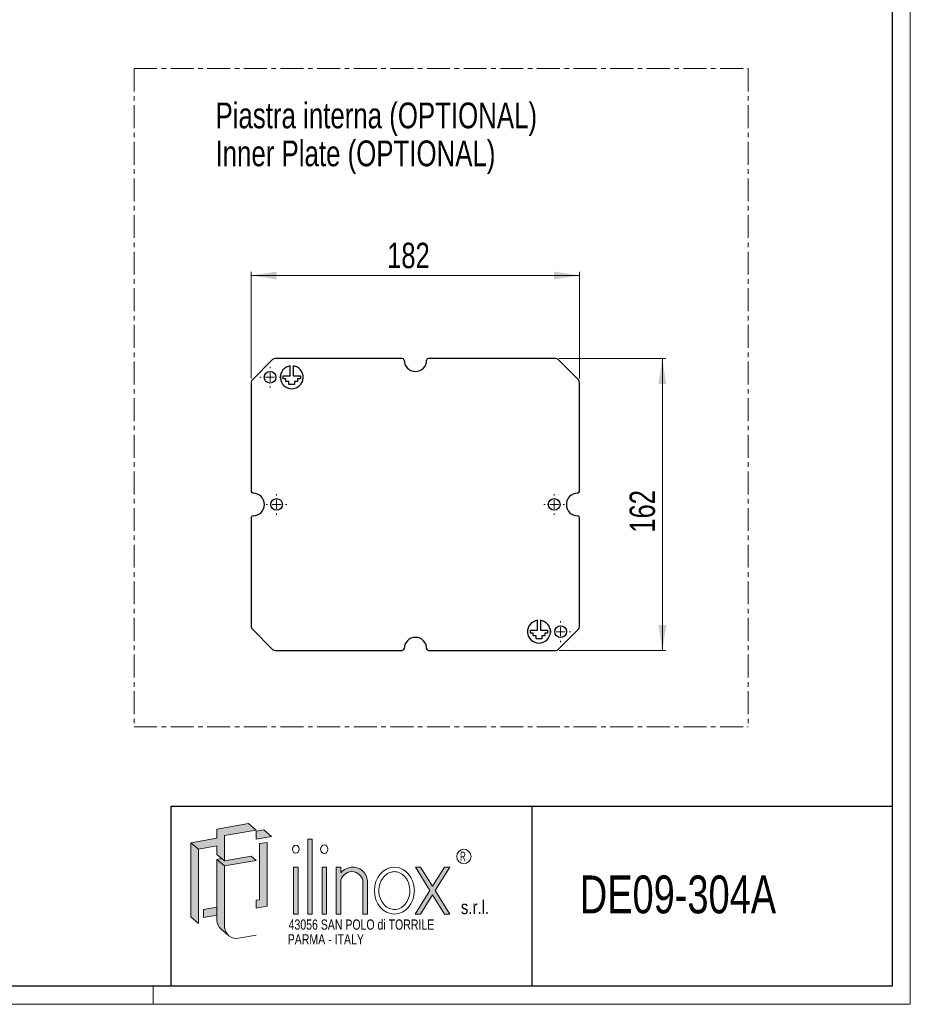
# Model space of a CAD drawing. Header units: millimetres. Extents: x 0 to 1682, y 0 to 1188.
# Tile 2 of 3: x 1188 to 1682, y 0 to 546. Entities that reach past the tile are written whole.
import ezdxf
from ezdxf.enums import TextEntityAlignment as Align

# ---------------------------------------------------------------- set-up
doc = ezdxf.new("R2010")
doc.units = ezdxf.units.MM
doc.header["$LTSCALE"] = 2
doc.linetypes.add('CENTER', pattern=[10.159999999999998, 6.35, -1.27, 1.27, -1.27])
doc.styles.add('SLDTEXTSTYLE0', font='TXT', dxfattribs={"width": 0.75})
doc.styles.add('SLDTEXTSTYLE1', font='TXT', dxfattribs={"width": 0.6328001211})
doc.styles.add('SLDTEXTSTYLE2', font='TXT', dxfattribs={"width": 0.8214676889})
doc.styles.add('SLDTEXTSTYLE3', font='TXT', dxfattribs={"width": 0.7720111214})
doc.styles.add('SLDTEXTSTYLE4', font='TXT', dxfattribs={"width": 0.7700328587})
doc.dimstyles.new('SLDDIMSTYLE1', dxfattribs={"dimtxt": 14.1111111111, "dimasz": 14.1111111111, "dimexe": 0, "dimexo": 0.0625, "dimgap": 3.5277777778, "dimtad": 1, "dimrnd": 1e-09, "dimzin": 12, "dimdsep": 46, "dimtxsty": 'SLDTEXTSTYLE0', "dimsah": 1, "dimcen": 0.09, "dimadec": 0, "dimazin": 3, "dimtfac": 1, "dimtofl": 0, "dimtmove": 0, "dimatfit": 3, "dimfxl": 1, "dimfrac": 2, "dimtolj": 1, "dimtzin": 12, "dimarcsym": 0})

# ---------------------------------------------------------------- blocks, each defined once
blk = doc.blocks.new('SW_NOTE_0_1')
at = {"color": 0, "linetype": 'Continuous', "lineweight": 18, "insert": (0, 6.7921896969), "char_height": 5.2690711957, "attachment_point": 1, "style": 'SLDTEXTSTYLE1'}
blk.add_mtext('R', dxfattribs=at)
blk = doc.blocks.new('SW_NOTE_0_2')
at = {"color": 0, "linetype": 'Continuous', "lineweight": 18, "insert": (0, 9.7453521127), "char_height": 7.56, "attachment_point": 1, "style": 'SLDTEXTSTYLE2'}
blk.add_mtext('s.r.l.', dxfattribs=at)
blk = doc.blocks.new('SW_NOTE_0_4')
at = {"color": 0, "linetype": 'Continuous', "lineweight": 18, "insert": (0, 7.3090140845), "char_height": 5.67, "attachment_point": 1, "style": 'SLDTEXTSTYLE3'}
blk.add_mtext('PARMA - ITALY', dxfattribs=at)
blk = doc.blocks.new('SW_NOTE_0_5')
at = {"color": 0, "linetype": 'Continuous', "lineweight": 18, "insert": (0, 7.3090140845), "char_height": 5.67, "attachment_point": 1, "style": 'SLDTEXTSTYLE4'}
blk.add_mtext('43056 SAN POLO di TORRILE', dxfattribs=at)
blk = doc.blocks.new('ILINOX_1')
at = {"linetype": 'Continuous'}
for points in [[(25.12477626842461, 85.86098897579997), (35.37535963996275, 87.66844339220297), (35.37535963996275, 82.98970169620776), (38.1399562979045, 80.66992966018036), (39.67630853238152, 79.38077706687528), (39.67630853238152, 93.41700215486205), (57.18542069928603, 96.5043310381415), (52.88447180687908, 100.1132556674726), (35.37535963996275, 97.02592678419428), (35.37535963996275, 92.03574135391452), (20.82382737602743, 89.46991360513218)], [(57.18542069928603, 91.51414560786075), (65.67219391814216, 93.01059270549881), (61.37124502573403, 96.61951733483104), (57.18542069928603, 95.88144356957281)], [(20.82382737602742, 48.29698668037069), (25.1247762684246, 44.6880620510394), (25.12477626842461, 85.86098897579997), (20.82382737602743, 89.46991360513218)], [(63.29356957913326, 54.19323117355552), (63.29356957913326, 89.66505550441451), (58.99262068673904, 88.95989367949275), (58.99262068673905, 57.80215580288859), (57.18542069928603, 57.5590679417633), (57.18542069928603, 53.191769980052)], [(85.83026227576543, 49.92507778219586), (88.26503773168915, 49.92507778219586), (88.26503773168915, 91.461193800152), (85.83026227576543, 91.461193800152)], [(39.67630853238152, 79.38077706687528), (38.1399562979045, 80.66992966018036), (35.37535963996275, 80.18245667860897), (39.67630853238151, 76.57353204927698), (57.18542069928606, 79.66086093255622), (54.42082404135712, 81.98063296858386)], [(77.94152363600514, 49.92507778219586), (80.37629909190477, 49.92507778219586), (80.37629909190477, 75.91748142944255), (77.94152363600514, 75.91748142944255)], [(93.71900091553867, 49.92507778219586), (96.15377637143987, 49.92507778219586), (96.15377637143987, 75.91748142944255), (93.71900091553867, 75.91748142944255)], [(153.5576797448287, 62.95164954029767), (145.4158721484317, 49.92507778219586), (148.3578794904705, 49.92507778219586), (155.0286834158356, 60.59810155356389), (161.6994873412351, 49.92507778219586), (164.641494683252, 49.92507778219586), (156.4996870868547, 62.95164954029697), (164.603531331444, 75.91748142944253), (161.661523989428, 75.91748142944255), (155.0286834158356, 65.30519752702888), (148.3958428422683, 75.91748142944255), (145.4538355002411, 75.91748142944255)], [(27.93202128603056, 48.0336063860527), (35.37535963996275, 49.34606776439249), (35.37535963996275, 53.71336572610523), (27.93202128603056, 52.40090434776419)]]:
    blk.add_hatch(color=7, dxfattribs=at).paths.add_polyline_path(points, flags=0)
h = blk.add_hatch(color=7, dxfattribs=at)
edge = h.paths.add_edge_path(flags=0)
edge.add_arc((46.22654690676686, 42.89884608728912), 6.550238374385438, 180, 229.9999999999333, ccw=False)
edge.add_line((39.67630853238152, 42.89884608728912), (39.67630853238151, 76.57353204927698))
edge.add_line((39.67630853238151, 76.57353204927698), (35.37535963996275, 80.18245667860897))
edge.add_line((35.37535963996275, 80.18245667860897), (35.37535963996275, 53.71336572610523))
edge.add_line((35.37535963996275, 53.71336572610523), (35.37535963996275, 49.34606776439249))
edge.add_line((35.37535963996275, 49.34606776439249), (35.37535963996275, 46.50777071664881))
edge.add_arc((41.92559801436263, 46.50777071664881), 6.550238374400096, 180, 230.00000000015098)
edge.add_line((37.71518594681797, 41.48999700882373), (42.01613483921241, 37.88107237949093))
h = blk.add_hatch(color=7, dxfattribs=at)
edge = h.paths.add_edge_path(flags=0)
edge.add_arc((110.825102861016, 67.90629056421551), 8.011608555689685, 356.7216528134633, 449.8209872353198)
edge.add_arc((110.8227807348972, 67.16306092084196), 8.754841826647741, 89.82098723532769, 140.75600602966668)
edge.add_line((104.0425150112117, 72.70158528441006), (104.0425150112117, 75.91748142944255))
edge.add_line((104.0425150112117, 75.91748142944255), (101.6077395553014, 75.91748142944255))
edge.add_line((101.6077395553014, 75.91748142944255), (101.6077395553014, 49.92507778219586))
edge.add_line((101.6077395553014, 49.92507778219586), (104.0425150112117, 49.92507778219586))
edge.add_line((104.0425150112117, 49.92507778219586), (104.0425150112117, 67.44815097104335))
edge.add_arc((110.2156700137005, 67.30795930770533), 6.174746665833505, 1.3009571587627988, 178.69904284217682, ccw=False)
edge.add_line((116.388825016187, 67.44815097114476), (116.388825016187, 49.92507778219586))
edge.add_line((116.388825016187, 49.92507778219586), (118.8236004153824, 49.92507778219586))
edge.add_line((118.8236004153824, 49.92507778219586), (118.8236004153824, 67.44813281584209))
at = {"color": 7, "linetype": 'Continuous', "lineweight": 25}
for p, q in [((10.0069582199, 9.8372377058), (10.0069582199, 109.8372377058)), ((10.0069582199, 109.8372377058), (410.0069582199, 109.8372377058)), ((210.0069582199, 109.8372377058), (210.0069582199, 9.8372377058))]:
    blk.add_line(p, q, dxfattribs=at)
at = {"color": 7, "linetype": 'Continuous', "lineweight": 18}
for p, q in [((10.0069582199, 109.8372377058), (10.0069582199, 9.8372377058)), ((52.8844718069, 100.1132556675), (35.37535964, 97.0259267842)), ((57.1854206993, 96.5043310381), (52.8844718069, 100.1132556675)), ((35.37535964, 97.0259267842), (35.37535964, 92.0357413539)), ((39.6763085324, 93.4170021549), (57.1854206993, 96.5043310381)), ((39.6763085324, 79.3807770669), (39.6763085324, 93.4170021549)), ((61.3712450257, 96.6195173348), (57.1854206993, 95.8814435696)), ((57.1854206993, 95.8814435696), (57.1854206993, 91.5141456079)), ((65.6721939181, 93.0105927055), (57.1854206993, 91.5141456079)), ((65.6721939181, 93.0105927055), (61.3712450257, 96.6195173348)), ((35.37535964, 92.0357413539), (20.823827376, 89.4699136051)), ((25.1247762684, 85.8609889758), (20.823827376, 89.4699136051)), ((20.823827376, 89.4699136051), (20.823827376, 48.2969866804)), ((25.1247762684, 85.8609889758), (35.37535964, 87.6684433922)), ((35.37535964, 87.6684433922), (35.37535964, 82.9897016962)), ((63.2935695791, 89.6650555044), (58.9926206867, 88.9598936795)), ((58.9926206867, 88.9598936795), (58.9926206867, 57.8021558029)), ((63.2935695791, 89.6650555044), (63.2935695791, 54.1932311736)), ((88.2650377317, 91.4611938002), (85.8302622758, 91.4611938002)), ((85.8302622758, 91.4611938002), (85.8302622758, 49.9250777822)), ((88.2650377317, 49.9250777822), (88.2650377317, 91.4611938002)), ((25.1247762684, 44.688062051), (25.1247762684, 85.8609889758)), ((39.6763085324, 79.3807770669), (35.37535964, 82.9897016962)), ((54.4208240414, 81.9806329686), (39.6763085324, 79.3807770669)), ((57.1854206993, 79.6608609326), (54.4208240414, 81.9806329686)), ((38.1399562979, 80.6699296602), (35.37535964, 80.1824566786)), ((39.6763085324, 76.5735320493), (35.37535964, 80.1824566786)), ((35.37535964, 46.5077707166), (35.37535964, 80.1824566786)), ((57.1854206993, 79.6608609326), (39.6763085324, 76.5735320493)), ((39.6763085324, 42.8988460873), (39.6763085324, 76.5735320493)), ((80.3762990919, 75.9174814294), (77.941523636, 75.9174814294)), ((77.941523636, 49.9250777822), (77.941523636, 75.9174814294)), ((80.3762990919, 49.9250777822), (80.3762990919, 75.9174814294)), ((96.1537763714, 75.9174814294), (93.7190009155, 75.9174814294)), ((93.7190009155, 49.9250777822), (93.7190009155, 75.9174814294)), ((96.1537763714, 49.9250777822), (96.1537763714, 75.9174814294)), ((101.6077395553, 75.9174814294), (104.0425150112, 75.9174814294)), ((101.6077395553, 49.9250777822), (101.6077395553, 75.9174814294)), ((104.0425150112, 72.7015852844), (104.0425150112, 75.9174814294)), ((145.4538355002, 75.9174814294), (148.3958428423, 75.9174814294)), ((145.4538355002, 75.9174814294), (153.5576797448, 62.9516495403)), ((155.0286834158, 65.305197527), (148.3958428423, 75.9174814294)), ((161.6615239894, 75.9174814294), (155.0286834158, 65.305197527)), ((156.4996870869, 62.9516495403), (164.6035313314, 75.9174814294)), ((161.6615239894, 75.9174814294), (164.6035313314, 75.9174814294)), ((104.0425150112, 49.9250777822), (104.0425150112, 67.448150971)), ((116.3888250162, 67.4481509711), (116.3888250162, 49.9250777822)), ((118.8236004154, 67.4481328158), (118.8236004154, 49.9250777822)), ((145.4158721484, 49.9250777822), (153.5576797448, 62.9516495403)), ((148.3578794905, 49.9250777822), (155.0286834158, 60.5981015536)), ((155.0286834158, 60.5981015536), (161.6994873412, 49.9250777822)), ((156.4996870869, 62.9516495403), (164.6414946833, 49.9250777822)), ((57.1854206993, 57.5590679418), (58.9926206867, 57.8021558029)), ((57.1854206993, 57.5590679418), (57.1854206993, 53.1917699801)), ((27.932021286, 52.4009043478), (35.37535964, 53.7133657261)), ((27.932021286, 52.4009043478), (27.932021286, 48.0336063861)), ((27.932021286, 48.0336063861), (35.37535964, 49.3460677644)), ((57.1854206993, 53.1917699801), (63.2935695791, 54.1932311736)), ((77.941523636, 49.9250777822), (80.3762990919, 49.9250777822)), ((85.8302622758, 49.9250777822), (88.2650377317, 49.9250777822)), ((93.7190009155, 49.9250777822), (96.1537763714, 49.9250777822)), ((101.6077395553, 49.9250777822), (104.0425150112, 49.9250777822)), ((116.3888250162, 49.9250777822), (118.8236004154, 49.9250777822)), ((145.4158721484, 49.9250777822), (148.3578794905, 49.9250777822)), ((161.6994873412, 49.9250777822), (164.6414946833, 49.9250777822)), ((20.823827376, 48.2969866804), (25.1247762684, 44.688062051)), ((37.7151859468, 41.4899970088), (42.0161348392, 37.8810723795)), ((57.1854206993, 38.1799048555), (47.3639838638, 36.4481205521))]:
    blk.add_line(p, q, dxfattribs=at)
blk.add_circle((172.3518900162, 81.85129039), 3.973467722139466, dxfattribs=at)
for centre, radius, start, end in [((110.8227807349, 67.1630609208), 8.754841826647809, 89.8209872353, 140.7560060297), ((110.2156700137, 67.3079593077), 6.174746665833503, 1.3009571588, 178.6990428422), ((110.825102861, 67.9062905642), 8.01160855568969, 356.7216528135, 89.8209872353), ((41.9255980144, 46.5077707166), 6.550238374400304, 180, 230.00000000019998), ((46.2265469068, 42.8988460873), 6.550238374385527, 180, 279.9999999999)]:
    blk.add_arc(centre, radius, start, end, dxfattribs=at)
for centre, major_axis, ratio in [((79.158911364, 85.8908597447), (0, 2.219462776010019), 0.8176290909), ((94.9363886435, 85.8908597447), (0, 2.466069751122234), 0.8176290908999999), ((133.8108965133, 62.9212796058), (0, 12.99620182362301), 0.8532216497)]:
    blk.add_ellipse(centre, major_axis=major_axis, ratio=ratio, dxfattribs=at)
at = {"color": 7, "linetype": 'Continuous', "lineweight": 0}
for points, knots in [([(133.8108965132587, 73.42268142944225), (133.0330749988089, 73.42268142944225), (132.2548434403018, 73.29244090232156), (130.511056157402, 72.69188996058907), (129.5588338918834, 72.12837397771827), (127.8546517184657, 70.58555295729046), (127.1051270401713, 69.60570430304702), (125.9483920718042, 67.35008549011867), (125.542661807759, 66.07573816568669), (125.1562285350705, 63.42586711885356), (125.1758758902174, 62.05202336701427), (125.6370012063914, 59.42133806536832), (126.0780522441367, 58.1661761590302), (127.2946513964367, 55.96360202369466), (128.0685912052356, 55.01753290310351), (129.8080073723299, 53.54864971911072), (130.7711006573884, 53.02501071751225), (132.7551003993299, 52.42516498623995), (133.7769286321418, 52.34639749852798), (134.784720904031, 52.48815502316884)], [0, 0, 0, 0, 0.2858004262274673, 0.2858004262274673, 0.65770496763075, 0.65770496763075, 1.029609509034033, 1.029609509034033, 1.401514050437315, 1.401514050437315, 1.773418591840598, 1.773418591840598, 2.145323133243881, 2.145323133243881, 2.517227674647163, 2.517227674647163, 2.889132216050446, 2.889132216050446, 3.261036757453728, 3.261036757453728, 3.261036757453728, 3.261036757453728]), ([(134.7847209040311, 52.48815502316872), (135.8187065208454, 52.63359694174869), (136.8405113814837, 53.01290419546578), (138.73827771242, 54.2309421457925), (139.6121937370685, 55.07177411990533), (141.0544623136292, 57.12736491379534), (141.6205016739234, 58.34106258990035), (142.32715208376, 60.95680376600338), (142.4669729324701, 62.35695483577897), (142.2904768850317, 65.11246153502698), (141.974330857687, 66.4659096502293), (140.9518612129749, 68.90607941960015), (140.2468667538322, 69.99102678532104), (138.5885386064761, 71.73995563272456), (137.6379500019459, 72.40389112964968), (135.7233559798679, 73.22593585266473), (134.766581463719, 73.42268142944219), (133.8108965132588, 73.42268142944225)], [3.261036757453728, 3.261036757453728, 3.261036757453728, 3.261036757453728, 3.642607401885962, 3.642607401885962, 4.024178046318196, 4.024178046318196, 4.405748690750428, 4.405748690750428, 4.787319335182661, 4.787319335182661, 5.168889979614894, 5.168889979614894, 5.550460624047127, 5.550460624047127, 5.93203126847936, 5.93203126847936, 6.283185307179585, 6.283185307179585, 6.283185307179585, 6.283185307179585])]:
    blk.add_open_spline(points, degree=3, knots=knots, dxfattribs=at)
at = {"color": 7, "linetype": 'Continuous', "lineweight": 18}
for name, p in [('SW_NOTE_0_1', (170.2238763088, 77.672808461)), ('SW_NOTE_0_2', (170.6886187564, 47.6834261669)), ('SW_NOTE_0_5', (75.1532593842, 39.589042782)), ('SW_NOTE_0_4', (74.6429593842, 31.4194242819))]:
    blk.add_blockref(name, p, dxfattribs=at)
at = {"color": 7, "linetype": 'Continuous', "lineweight": 18, "style": 'SLDTEXTSTYLE0', "width": 0.75}
blk.add_attdef('AUTOATTR0', text='', height=21, dxfattribs=at).set_placement((236.6845422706, 44.0056394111), align=Align.BOTTOM_LEFT)
blk = doc.blocks.new('SW_NOTE_0_7')
at = {"color": 0, "linetype": 'Continuous', "lineweight": 18, "char_height": 14.2875, "attachment_point": 1, "style": 'SLDTEXTSTYLE0'}
for s, insert in [('Piastra interna (OPTIONAL)', (0, 18.417555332)), ('Inner Plate (OPTIONAL)', (0, -2.6324452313))]:
    blk.add_mtext(s, dxfattribs=dict(at, insert=insert))
blk = doc.blocks.new('_D_10')
at = {"color": 7, "linetype": 'Continuous', "lineweight": 0}
for p, q in [((1487.2635957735, 358.1205781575), (1546.4663915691, 358.1205781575)), ((1544.4663915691, 196.1205781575), (1544.4663915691, 358.1205781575)), ((1487.2635957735, 196.1205781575), (1546.4663915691, 196.1205781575))]:
    blk.add_line(p, q, dxfattribs=at)
at = {"color": 7, "linetype": 'Continuous', "lineweight": 18}
for points in [[(1544.4663915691, 358.1205781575), (1542.2954513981, 344.0094670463), (1546.63733174, 344.0094670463)], [(1544.4663915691, 196.1205781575), (1546.63733174, 210.2316892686), (1542.2954513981, 210.2316892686)]]:
    blk.add_solid(points, dxfattribs=at)
at = {"color": 7, "linetype": 'Continuous', "lineweight": 18, "insert": (1526.2762143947, 261.4807626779), "char_height": 14.1111111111, "attachment_point": 1, "rotation": 90, "style": 'SLDTEXTSTYLE0'}
blk.add_mtext('162', dxfattribs=at)
blk = doc.blocks.new('_D_11')
at = {"color": 7, "linetype": 'Continuous', "lineweight": 0}
for p, q in [((1316.4663915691, 346.9177823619), (1316.4663915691, 406.1205781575)), ((1498.4663915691, 346.9177823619), (1498.4663915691, 406.1205781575)), ((1316.4663915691, 404.1205781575), (1498.4663915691, 404.1205781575))]:
    blk.add_line(p, q, dxfattribs=at)
at = {"color": 7, "linetype": 'Continuous', "lineweight": 18}
for points in [[(1316.4663915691, 404.1205781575), (1330.5775026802, 401.9496379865), (1330.5775026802, 406.2915183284)], [(1498.4663915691, 404.1205781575), (1484.3552804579, 406.2915183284), (1484.3552804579, 401.9496379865)]]:
    blk.add_solid(points, dxfattribs=at)
at = {"color": 7, "linetype": 'Continuous', "lineweight": 18, "insert": (1391.8265760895, 422.3107553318), "char_height": 14.1111111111, "attachment_point": 1, "style": 'SLDTEXTSTYLE0'}
blk.add_mtext('182', dxfattribs=at)
blk = doc.blocks.new('SW_CENTERMARKSYMBOL_0')
at = {"color": 0, "linetype": 'Continuous', "lineweight": 18}
for p, q in [((0, 5), (0, 5.75)), ((-5, 0), (-5.75, 0)), ((0, 0), (-2.5, 0)), ((0, 0), (0, 2.5)), ((0, 0), (0, -2.5)), ((0, 0), (2.5, 0)), ((5, 0), (5.75, 0)), ((0, -5), (0, -5.75))]:
    blk.add_line(p, q, dxfattribs=at)
blk = doc.blocks.new('SW_CENTERMARKSYMBOL_1')
at = {"color": 0, "linetype": 'Continuous', "lineweight": 18}
for p, q in [((0, 5), (0, 5.75)), ((-5, 0), (-5.75, 0)), ((0, 0), (-2.5, 0)), ((0, 0), (0, 2.5)), ((0, 0), (0, -2.5)), ((0, 0), (2.5, 0)), ((5, 0), (5.75, 0)), ((0, -5), (0, -5.75))]:
    blk.add_line(p, q, dxfattribs=at)
blk = doc.blocks.new('SW_CENTERMARKSYMBOL_2')
at = {"color": 0, "linetype": 'Continuous', "lineweight": 18}
for p, q in [((0, 5), (0, 5.75)), ((-5, 0), (-5.75, 0)), ((0, 0), (-2.5, 0)), ((0, 0), (0, 2.5)), ((0, 0), (0, -2.5)), ((0, 0), (2.5, 0)), ((5, 0), (5.75, 0)), ((0, -5), (0, -5.75))]:
    blk.add_line(p, q, dxfattribs=at)
blk = doc.blocks.new('SW_CENTERMARKSYMBOL_3')
at = {"color": 0, "linetype": 'Continuous', "lineweight": 18}
for p, q in [((0, 5), (0, 5.75)), ((-5, 0), (-5.75, 0)), ((0, 0), (-2.5, 0)), ((0, 0), (0, 2.5)), ((0, 0), (0, -2.5)), ((0, 0), (2.5, 0)), ((5, 0), (5.75, 0)), ((0, -5), (0, -5.75))]:
    blk.add_line(p, q, dxfattribs=at)

msp = doc.modelspace()

# ---------------------------------------------------------------- linework, layer by layer
at = {"color": 7, "linetype": 'Continuous', "lineweight": 18}
for p, q in [((1682.0069582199, -0.1627622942), (1682.0069582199, 1187.8372377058)), ((1672.0069582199, 9.8372377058), (10.0069582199, 9.8372377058)), ((1262.0069582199, 9.8372377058), (1262.0069582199, -0.1627622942)), ((1672.0069582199, 9.8372377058), (1272.0069582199, 9.8372377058)), ((0.0069582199, -0.1627622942), (1682.0069582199, -0.1627622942))]:
    msp.add_line(p, q, dxfattribs=at)
at = {"color": 7, "linetype": 'Continuous', "lineweight": 25}
for p, q in [((1672.0069582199, 1177.8372377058), (1672.0069582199, 9.8372377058)), ((1328.2549738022, 357.5347917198), (1317.0521780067, 346.3319959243)), ((1400.2163915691, 358.1205781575), (1329.6691873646, 358.1205781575)), ((1485.2635957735, 358.1205781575), (1414.7163915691, 358.1205781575)), ((1497.8806051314, 346.3319959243), (1486.6778093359, 357.5347917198)), ((1338.0962165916, 348.490753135), (1338.0962165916, 353.9901578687)), ((1339.6962165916, 353.9901578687), (1339.6962165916, 348.490753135)), ((1316.4663915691, 344.9177823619), (1316.4663915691, 284.3705781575)), ((1334.0962165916, 346.8907531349), (1334.0962165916, 348.490753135)), ((1334.0962165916, 348.490753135), (1338.0962165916, 348.490753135)), ((1335.6962165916, 346.8907531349), (1334.0962165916, 346.8907531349)), ((1335.6962165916, 345.2907531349), (1335.6962165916, 346.8907531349)), ((1337.2962165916, 345.2907531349), (1335.6962165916, 345.2907531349)), ((1337.2962165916, 343.6907531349), (1337.2962165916, 345.2907531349)), ((1339.6962165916, 348.490753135), (1343.6962165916, 348.490753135)), ((1342.0962165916, 345.2907531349), (1340.4962165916, 345.2907531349)), ((1340.4962165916, 345.2907531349), (1340.4962165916, 343.6907531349)), ((1343.6962165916, 346.8907531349), (1342.0962165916, 346.8907531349)), ((1342.0962165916, 346.8907531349), (1342.0962165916, 345.2907531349)), ((1343.6962165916, 348.490753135), (1343.6962165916, 346.8907531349)), ((1498.4663915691, 284.3705781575), (1498.4663915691, 344.9177823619)), ((1340.4962165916, 343.6907531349), (1337.2962165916, 343.6907531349)), ((1316.4663915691, 269.8705781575), (1316.4663915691, 209.323373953)), ((1498.4663915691, 209.323373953), (1498.4663915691, 269.8705781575)), ((1317.0521780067, 207.9091603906), (1328.2549738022, 196.7063645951)), ((1475.2365665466, 207.35040318), (1475.2365665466, 212.8498079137)), ((1476.8365665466, 212.8498079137), (1476.8365665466, 207.35040318)), ((1486.6778093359, 196.7063645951), (1497.8806051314, 207.9091603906)), ((1471.2365665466, 205.75040318), (1471.2365665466, 207.35040318)), ((1471.2365665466, 207.35040318), (1475.2365665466, 207.35040318)), ((1472.8365665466, 205.75040318), (1471.2365665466, 205.75040318)), ((1472.8365665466, 204.15040318), (1472.8365665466, 205.75040318)), ((1474.4365665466, 204.15040318), (1472.8365665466, 204.15040318)), ((1474.4365665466, 202.55040318), (1474.4365665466, 204.15040318)), ((1477.6365665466, 202.55040318), (1474.4365665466, 202.55040318)), ((1476.8365665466, 207.35040318), (1480.8365665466, 207.35040318)), ((1479.2365665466, 204.15040318), (1477.6365665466, 204.15040318)), ((1477.6365665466, 204.15040318), (1477.6365665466, 202.55040318)), ((1480.8365665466, 205.75040318), (1479.2365665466, 205.75040318)), ((1479.2365665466, 205.75040318), (1479.2365665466, 204.15040318)), ((1480.8365665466, 207.35040318), (1480.8365665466, 205.75040318)), ((1329.6691873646, 196.1205781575), (1400.2163915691, 196.1205781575)), ((1414.7163915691, 196.1205781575), (1485.2635957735, 196.1205781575)), ((1672.0069582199, 9.8372377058), (10.0069582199, 9.8372377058)), ((1672.0069582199, 9.8372377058), (1272.0069582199, 9.8372377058))]:
    msp.add_line(p, q, dxfattribs=at)
at = {"color": 7, "linetype": 'CENTER', "lineweight": 18}
for p, q in [((1251.4073413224, 518.9356762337), (1592.0116939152, 518.9356762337)), ((1251.4073413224, 518.9356762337), (1251.4073413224, 153.8259027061)), ((1592.0116939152, 518.9356762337), (1592.0116939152, 153.8259027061)), ((1251.4073413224, 153.8259027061), (1592.0116939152, 153.8259027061))]:
    msp.add_line(p, q, dxfattribs=at)
at = {"color": 7, "linetype": 'Continuous', "lineweight": 25}
for centre, radius in [((1326.8962165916, 347.6907531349), 3.249999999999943), ((1330.4663915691, 277.1205781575), 3.250000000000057), ((1484.4663915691, 277.1205781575), 3.250000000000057), ((1488.0365665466, 206.55040318), 3.250000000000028)]:
    msp.add_circle(centre, radius, dxfattribs=at)
for centre, radius, start, end in [((1329.6691873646, 356.1205781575), 2, 90, 135), ((1400.2163915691, 357.1205781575), 1, 1e-10, 90), ((1407.4663915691, 357.1205781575), 6.25, 180.0000000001, 359.9999999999), ((1414.7163915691, 357.1205781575), 1, 90, 179.9999999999), ((1485.2635957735, 356.1205781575), 2, 45, 90), ((1338.8962165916, 347.6907531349), 6.350000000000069, 97.23759863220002, 82.7624013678), ((1318.4663915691, 344.9177823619), 2.000000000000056, 135, 180), ((1496.4663915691, 344.9177823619), 2, 0, 45), ((1317.4663915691, 284.3705781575), 1, 180, 270), ((1497.4663915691, 284.3705781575), 1, 270, 0), ((1317.4663915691, 277.1205781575), 6.250000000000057, 270, 90), ((1497.4663915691, 277.1205781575), 6.250000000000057, 90, 270), ((1317.4663915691, 269.8705781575), 1, 90, 180), ((1497.4663915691, 269.8705781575), 1, 0, 90), ((1318.4663915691, 209.323373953), 2, 180, 225), ((1476.0365665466, 206.55040318), 6.350000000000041, 97.23759863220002, 82.7624013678), ((1496.4663915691, 209.323373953), 2, 315, 0), ((1407.4663915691, 197.1205781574), 6.25, 4e-10, 179.9999999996), ((1329.6691873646, 198.1205781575), 2, 225, 270), ((1400.2163915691, 197.1205781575), 1, 270, 359.9999999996), ((1414.7163915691, 197.1205781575), 1, 180.0000000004, 270), ((1485.2635957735, 198.1205781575), 2, 270, 315)]:
    msp.add_arc(centre, radius, start, end, dxfattribs=at)

# ---------------------------------------------------------------- block references
at = {"color": 7, "linetype": 'Continuous', "lineweight": 18}
for name, p in [('SW_NOTE_0_7', (1296.5938620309, 481.6481297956)), ('SW_CENTERMARKSYMBOL_3', (1326.8962165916, 347.6907531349)), ('SW_CENTERMARKSYMBOL_1', (1330.4663915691, 277.1205781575)), ('SW_CENTERMARKSYMBOL_0', (1484.4663915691, 277.1205781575)), ('SW_CENTERMARKSYMBOL_2', (1488.0365665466, 206.55040318))]:
    msp.add_blockref(name, p, dxfattribs=at)
at = {"color": 7, "linetype": 'Continuous'}
msp.add_blockref('ILINOX_1', (1262, 0), dxfattribs=at).add_auto_attribs({'AUTOATTR0': 'DE09-304A'})

# ---------------------------------------------------------------- dimensions: what is measured, and where the dimension line sits
at = {"color": 7, "linetype": 'Continuous', "lineweight": 18}
dim = msp.add_linear_dim(base=(1498.4663915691, 404.1205781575), p1=(1316.4663915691, 344.9177823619), p2=(1498.4663915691, 344.9177823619), dimstyle='SLDDIMSTYLE1', dxfattribs=at)
dim.commit()
dim.dimension.update_dxf_attribs({"geometry": '_D_11', "text_midpoint": (1407.4663915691, 404.1205781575), "dimtype": 160})
dim = msp.add_linear_dim(base=(1544.4663915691, 358.1205781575), p1=(1485.2635957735, 196.1205781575), p2=(1485.2635957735, 358.1205781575), angle=90, dimstyle='SLDDIMSTYLE1', dxfattribs=at)
dim.commit()
dim.dimension.update_dxf_attribs({"geometry": '_D_10', "text_midpoint": (1544.4663915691, 277.1205781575), "dimtype": 160})

doc.saveas('drawing.dxf')
